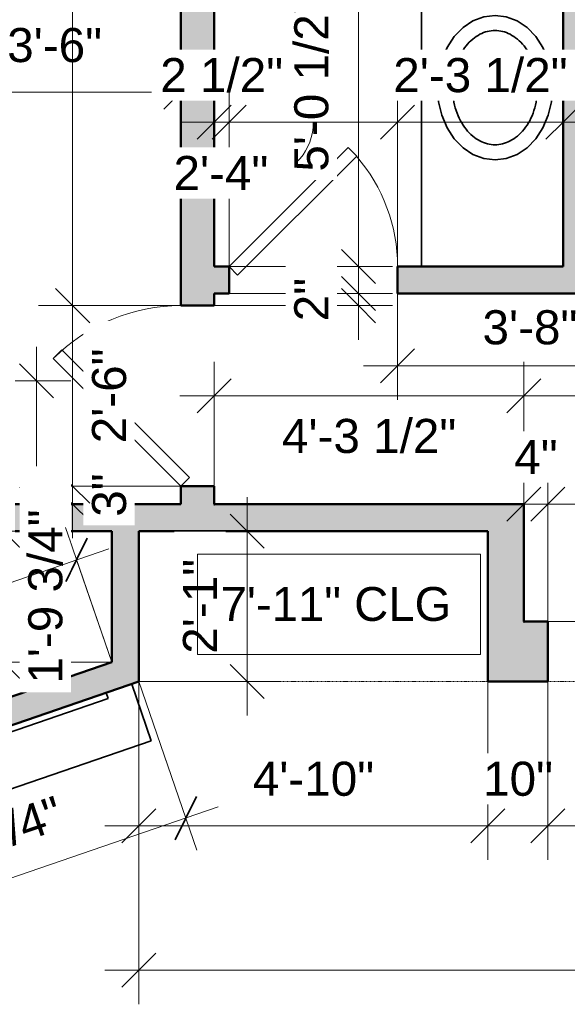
# Model space of a CAD drawing. Header units: inches. Extents: x -321 to 482, y -30 to 637.
# Tile 5 of 11: x -148 to -57, y 304 to 468. Entities that reach past the tile are written whole.
import ezdxf

# ---------------------------------------------------------------- set-up
doc = ezdxf.new("R2010")
doc.units = ezdxf.units.IN
doc.header["$MEASUREMENT"] = 0
doc.linetypes.add('Demolished', pattern=[0.188976, 0.125984, -0.062992])
for name, color, linetype, lineweight in [('A-ANNO-DIMS', 211, 'Continuous', 9), ('A-ANNO-DIMS-48', 211, 'Continuous', 9), ('A-DETL-DEMO', 6, 'Demolished', 18), ('A-DOOR', 31, 'Continuous', 18), ('A-GENM', 13, 'Continuous', 18), ('A-WALL', 113, 'Continuous', 18), ('A-WALL-PATT', 111, 'Continuous', 18), ('G-ANNO-TEXT', 231, 'Continuous', 9), ('Q-CASE', 31, 'Continuous', 18)]:
    doc.layers.add(name, color=color, linetype=linetype, lineweight=lineweight)
doc.styles.add('Arial_1', font='arial.ttf', dxfattribs={"height": 5.669291})
doc.styles.add('Arial_2', font='arial.ttf', dxfattribs={"height": 5.625})
doc.dimstyles.new('Linear_-_3mm_Arial', dxfattribs={"dimscale": 12, "dimtxt": 5.784148, "dimasz": 0.472441, "dimexe": 0.472441, "dimexo": 0, "dimgap": 0.275591, "dimtad": 1, "dimrnd": 0.25, "dimzin": 3, "dimdsep": 46, "dimlunit": 4, "dimtxsty": 'Arial_1', "dimblk1": 'OBLIQUE', "dimblk2": 'OBLIQUE', "dimsah": 1, "dimcen": 0.09, "dimdle": 0.472441, "dimazin": 2, "dimtfac": 1, "dimtdec": 4, "dimtix": 1, "dimtmove": 0, "dimatfit": 3, "dimfxl": 1, "dimtvp": 1, "dimtfill": 1, "dimfrac": 2, "dimtolj": 1, "dimtzin": 0, "dimarcsym": 2})
doc.dimstyles.new('Linear_-_3mm_Arial_1', dxfattribs={"dimscale": 12, "dimtxt": 5.784148, "dimasz": 0.472441, "dimexe": 0.472441, "dimexo": 0, "dimgap": 0.275591, "dimtad": 1, "dimrnd": 0.25, "dimzin": 3, "dimdsep": 46, "dimlunit": 4, "dimtxsty": 'Arial_1', "dimblk1": 'OBLIQUE', "dimblk2": 'OBLIQUE', "dimsah": 1, "dimcen": 0.09, "dimdle": 0.472441, "dimazin": 2, "dimtfac": 1, "dimtdec": 4, "dimtix": 1, "dimtmove": 2, "dimatfit": 3, "dimfxl": 1, "dimtvp": 1, "dimtfill": 1, "dimfrac": 2, "dimtolj": 1, "dimtzin": 0, "dimarcsym": 2})
doc.dimstyles.new('Linear_-_3mm_Arial_2', dxfattribs={"dimscale": 12, "dimtxt": 5.784148, "dimasz": 0.472441, "dimexe": 0.472441, "dimexo": 0, "dimgap": 0.275591, "dimtad": 1, "dimrnd": 0.25, "dimzin": 3, "dimdsep": 46, "dimlunit": 4, "dimtxsty": 'Arial_1', "dimblk1": 'OBLIQUE', "dimblk2": 'OBLIQUE', "dimsah": 1, "dimcen": 0.09, "dimdle": 0.472441, "dimazin": 2, "dimtfac": 1, "dimtdec": 4, "dimtix": 1, "dimtmove": 1, "dimatfit": 3, "dimfxl": 1, "dimtvp": 1, "dimtfill": 1, "dimfrac": 2, "dimtolj": 1, "dimtzin": 0, "dimarcsym": 2})

# ---------------------------------------------------------------- blocks, each defined once
blk = doc.blocks.new('Door_1 - 2_-4_ X 6_-8_-437402-1-1st Floor Plan')
at = {"layer": 'A-DOOR', "lineweight": 35}
for p, q in [((12.59, -0.84), (-7.21, -20.63)), ((14, -2.25), (12.59, -0.84)), ((14, -2.25), (-5.79, -22.04)), ((-5.79, -22.04), (-7.21, -20.63))]:
    blk.add_line(p, q, dxfattribs=at)
at = {"layer": 'A-DOOR'}
blk.add_arc((14.07, -2.25), 28.07, 180, 220.8158, dxfattribs=at)
blk = doc.blocks.new('Door_4 - 2_-6_ X 6_-8_-437915-1-1st Floor Plan')
at = {"layer": 'A-DOOR', "lineweight": 35}
for p, q in [((-7.63, -22.42), (13.59, -1.21)), ((13.59, -1.21), (15, -2.63)), ((15, -2.63), (-6.21, -23.84)), ((-6.21, -23.84), (-7.63, -22.42))]:
    blk.add_line(p, q, dxfattribs=at)
at = {"layer": 'A-DOOR'}
blk.add_arc((15, -2.63), 30, 180, 225, dxfattribs=at)
blk = doc.blocks.new('Casework 10 - Casework 10-437683-1-1st Floor Plan')
at = {"layer": 'Q-CASE', "lineweight": 35}
blk.add_line((-81, 487), (-81, 426.5), dxfattribs=at)
at = {"layer": 'Q-CASE', "lineweight": 35, "flags": 128}
for points in [[(-68.8, 444.25), (-70.67, 444.48), (-72.46, 445.16), (-74.12, 446.27), (-75.57, 447.76), (-76.76, 449.58), (-77.65, 451.66), (-78.19, 453.91), (-78.38, 456.25), (-78.19, 458.59), (-77.65, 460.84), (-76.76, 462.92), (-75.57, 464.74), (-74.12, 466.23), (-72.46, 467.34), (-70.67, 468.02), (-68.8, 468.25)], [(-68.8, 468.25), (-66.93, 468.02), (-65.13, 467.34), (-63.48, 466.23), (-62.03, 464.74), (-60.84, 462.92), (-59.95, 460.84), (-59.41, 458.59), (-59.22, 456.25), (-59.41, 453.91), (-59.95, 451.66), (-60.84, 449.58), (-62.03, 447.76), (-63.48, 446.27), (-65.13, 445.16), (-66.93, 444.48), (-68.8, 444.25)]]:
    blk.add_lwpolyline(points, dxfattribs=at)
at = {"layer": 'Q-CASE', "lineweight": 35}
for points in [[(-68.8, 446.75), (-69.22, 446.75), (-70.06, 446.85), (-71.32, 447.33), (-72.53, 448.13), (-73.64, 449.27), (-74.59, 450.72), (-75.32, 452.41), (-75.77, 454.29), (-75.93, 456.25), (-75.77, 458.21), (-75.32, 460.09), (-74.59, 461.78), (-73.64, 463.23), (-72.53, 464.37), (-71.32, 465.17), (-70.06, 465.65), (-69.22, 465.75), (-68.8, 465.75)], [(-68.8, 465.75), (-68.38, 465.75), (-67.53, 465.65), (-66.28, 465.17), (-65.07, 464.37), (-63.95, 463.23), (-63, 461.78), (-62.28, 460.09), (-61.83, 458.21), (-61.67, 456.25), (-61.83, 454.29), (-62.28, 452.41), (-63, 450.72), (-63.95, 449.27), (-65.07, 448.13), (-66.28, 447.33), (-67.53, 446.85), (-68.38, 446.75), (-68.8, 446.75)]]:
    blk.add_open_spline(points, degree=3, dxfattribs=at)
blk = doc.blocks.new('Generic Models 5 - Generic Models 5-438198-1-1st Floor Plan')
at = {"layer": 'A-GENM', "lineweight": 35}
for p, q in [((-125.93, 347.64), (-129.18, 357.09)), ((-133.11, 354.69), (-133.44, 355.63)), ((-185.13, 336.81), (-133.11, 354.69)), ((-186.45, 326.83), (-125.93, 347.64)), ((-185.45, 337.75), (-185.13, 336.81)), ((-189.71, 336.29), (-186.45, 326.83))]:
    blk.add_line(p, q, dxfattribs=at)
blk = doc.blocks.new('DIMBLOCK39-1-1st Floor Plan')
at = {"layer": 'A-ANNO-DIMS-48'}
for p, q in [((-128, 357.5), (-128, 327.83)), ((-128, 333.5), (-128, 357.5)), ((-70, 357.5), (-70, 327.83)), ((-70, 333.5), (-70, 357.5)), ((-133.67, 333.5), (-70, 333.5))]:
    blk.add_line(p, q, dxfattribs=at)
at = {"layer": 'A-ANNO-DIMS-48', "lineweight": 35}
for p, q in [((-128, 333.5), (-125.17, 336.33)), ((-70, 333.5), (-67.17, 336.33)), ((-128, 333.5), (-130.83, 330.67)), ((-70, 333.5), (-72.83, 330.67))]:
    blk.add_line(p, q, dxfattribs=at)
at = {"layer": 'A-ANNO-DIMS-48', "color": 0, "insert": (-109.06, 344.17), "char_height": 5.669, "width": 24.1332, "attachment_point": 1, "line_spacing_factor": 0.941778, "style": 'Arial_1', "bg_fill": 3, "box_fill_scale": 1.25, "bg_fill_color": 256, "bg_fill_true_color": 13158600, "bg_fill_transparency": 0}
blk.add_mtext('4\'-10"', dxfattribs=at)
blk = doc.blocks.new('_Oblique')
at = {"color": 0, "linetype": 'ByBlock', "lineweight": -2}
blk.add_line((-0.5, -0.5), (0.5, 0.5), dxfattribs=at)
blk = doc.blocks.new('DIMBLOCK40-1-1st Floor Plan')
at = {"layer": 'A-ANNO-DIMS-48'}
for p, q in [((-70, 357.5), (-70, 327.83)), ((-70, 333.5), (-70, 357.5)), ((-60, 357.5), (-60, 327.83)), ((-60, 333.5), (-60, 357.5)), ((-70, 333.5), (-60, 333.5))]:
    blk.add_line(p, q, dxfattribs=at)
at = {"layer": 'A-ANNO-DIMS-48', "lineweight": 35}
for p, q in [((-70, 333.5), (-67.17, 336.33)), ((-60, 333.5), (-57.17, 336.33)), ((-70, 333.5), (-72.83, 330.67)), ((-60, 333.5), (-62.83, 330.67))]:
    blk.add_line(p, q, dxfattribs=at)
at = {"layer": 'A-ANNO-DIMS-48', "color": 0, "insert": (-70.78, 344.17), "char_height": 5.669, "width": 13.882, "attachment_point": 1, "line_spacing_factor": 0.941778, "style": 'Arial_1', "bg_fill": 3, "box_fill_scale": 1.25, "bg_fill_color": 256, "bg_fill_true_color": 13158600, "bg_fill_transparency": 0}
blk.add_mtext('10"', dxfattribs=at)
blk = doc.blocks.new('DIMBLOCK41-1-1st Floor Plan')
at = {"layer": 'A-ANNO-DIMS-48'}
for p, q in [((-60, 357.5), (-60, 327.83)), ((-60, 333.5), (-60, 357.5)), ((-8, 357.5), (-8, 327.83)), ((-8, 333.5), (-8, 357.5)), ((-60, 333.5), (-8, 333.5))]:
    blk.add_line(p, q, dxfattribs=at)
at = {"layer": 'A-ANNO-DIMS-48', "lineweight": 35}
for p, q in [((-60, 333.5), (-57.17, 336.33)), ((-8, 333.5), (-5.17, 336.33)), ((-60, 333.5), (-62.83, 330.67)), ((-8, 333.5), (-10.83, 330.67))]:
    blk.add_line(p, q, dxfattribs=at)
at = {"layer": 'A-ANNO-DIMS-48', "color": 0, "insert": (-41.88, 344.17), "char_height": 5.669, "width": 18.9008, "attachment_point": 1, "line_spacing_factor": 0.941778, "style": 'Arial_1', "bg_fill": 3, "box_fill_scale": 1.25, "bg_fill_color": 256, "bg_fill_true_color": 13158600, "bg_fill_transparency": 0}
blk.add_mtext('4\'-4"', dxfattribs=at)
blk = doc.blocks.new('DIMBLOCK45-1-1st Floor Plan')
at = {"layer": 'A-ANNO-DIMS-48'}
for p, q in [((-128, 357.5), (-128, 303.83)), ((-128, 309.5), (-128, 357.5)), ((222.5, 357.25), (222.5, 303.83)), ((222.5, 309.5), (222.5, 357.25)), ((-133.67, 309.5), (228.17, 309.5))]:
    blk.add_line(p, q, dxfattribs=at)
at = {"layer": 'A-ANNO-DIMS-48', "lineweight": 35}
for p, q in [((-128, 309.5), (-125.17, 312.33)), ((222.5, 309.5), (225.33, 312.33)), ((-128, 309.5), (-130.83, 306.67)), ((222.5, 309.5), (219.67, 306.67))]:
    blk.add_line(p, q, dxfattribs=at)
at = {"layer": 'A-ANNO-DIMS-48', "color": 0, "insert": (30.61, 320.17), "char_height": 5.669, "width": 39.9373, "attachment_point": 1, "line_spacing_factor": 0.941778, "style": 'Arial_1', "bg_fill": 3, "box_fill_scale": 1.25, "bg_fill_color": 256, "bg_fill_true_color": 13158600, "bg_fill_transparency": 0}
blk.add_mtext('29\'-2 1/2"', dxfattribs=at)
blk = doc.blocks.new('DIMBLOCK54-1-1st Floor Plan')
at = {"layer": 'A-ANNO-DIMS-48'}
for p, q in [((-163, 403.41), (-163, 461.17)), ((-121, 444.49), (-121, 461.17)), ((-168.67, 455.5), (-115.33, 455.5)), ((-163, 455.5), (-163, 403.41)), ((-121, 455.5), (-121, 444.49))]:
    blk.add_line(p, q, dxfattribs=at)
at = {"layer": 'A-ANNO-DIMS-48', "lineweight": 35}
for p, q in [((-163, 455.5), (-160.17, 458.33)), ((-121, 455.5), (-118.17, 458.33)), ((-163, 455.5), (-165.83, 452.67)), ((-121, 455.5), (-123.83, 452.67))]:
    blk.add_line(p, q, dxfattribs=at)
at = {"layer": 'A-ANNO-DIMS-48', "color": 0, "insert": (-149.88, 466.17), "char_height": 5.669, "width": 18.9008, "attachment_point": 1, "line_spacing_factor": 0.941778, "style": 'Arial_1', "bg_fill": 3, "box_fill_scale": 1.25, "bg_fill_color": 256, "bg_fill_true_color": 13158600, "bg_fill_transparency": 0}
blk.add_mtext('3\'-6"', dxfattribs=at)
blk = doc.blocks.new('DIMBLOCK56-1-1st Floor Plan')
at = {"layer": 'A-ANNO-DIMS-48'}
for p, q in [((-145, 413.17), (-145, 381.33)), ((-163, 407.5), (-139.33, 407.5)), ((-145, 407.5), (-163, 407.5)), ((-163.24, 387), (-139.33, 387)), ((-145, 387), (-163.24, 387))]:
    blk.add_line(p, q, dxfattribs=at)
at = {"layer": 'A-ANNO-DIMS-48', "lineweight": 35}
for p, q in [((-145, 407.5), (-147.83, 410.33)), ((-145, 407.5), (-142.17, 404.67)), ((-145, 387), (-147.83, 389.83)), ((-145, 387), (-142.17, 384.17))]:
    blk.add_line(p, q, dxfattribs=at)
at = {"layer": 'A-ANNO-DIMS-48', "color": 0, "insert": (-155.67, 382.79), "char_height": 5.669, "width": 34.7049, "attachment_point": 1, "rotation": 90, "line_spacing_factor": 0.941778, "style": 'Arial_1', "bg_fill": 3, "box_fill_scale": 1.25, "bg_fill_color": 256, "bg_fill_true_color": 13158600, "bg_fill_transparency": 0}
blk.add_mtext('1\'-8 1/2"', dxfattribs=at)
blk = doc.blocks.new('DIMBLOCK57-1-1st Floor Plan')
at = {"layer": 'A-ANNO-DIMS-48', "lineweight": 35}
for p, q in [((-139, 390), (-141.83, 392.83)), ((-139, 387), (-141.83, 389.83)), ((-139, 390), (-136.17, 387.17)), ((-139, 387), (-136.17, 384.17))]:
    blk.add_line(p, q, dxfattribs=at)
at = {"layer": 'A-ANNO-DIMS-48'}
for p, q in [((-120.76, 390), (-144.67, 390)), ((-139, 381.33), (-139, 390)), ((-139, 390), (-120.76, 390)), ((-122.08, 387), (-144.67, 387)), ((-139, 387), (-122.08, 387))]:
    blk.add_line(p, q, dxfattribs=at)
at = {"layer": 'A-ANNO-DIMS-48', "color": 0, "insert": (-135.79, 384.9), "char_height": 5.669, "width": 8.6495, "attachment_point": 1, "rotation": 90, "line_spacing_factor": 0.941778, "style": 'Arial_1', "bg_fill": 3, "box_fill_scale": 1.25, "bg_fill_color": 256, "bg_fill_true_color": 13158600, "bg_fill_transparency": 0}
blk.add_mtext('3"', dxfattribs=at)
blk = doc.blocks.new('DIMBLOCK58-1-1st Floor Plan')
at = {"layer": 'A-ANNO-DIMS-48', "lineweight": 35}
for p, q in [((-139, 420), (-141.83, 422.83)), ((-139, 420), (-136.17, 417.17)), ((-139, 390), (-141.83, 392.83)), ((-139, 390), (-136.17, 387.17))]:
    blk.add_line(p, q, dxfattribs=at)
at = {"layer": 'A-ANNO-DIMS-48'}
for p, q in [((-120.76, 420), (-144.67, 420)), ((-139, 390), (-139, 420)), ((-139, 420), (-120.76, 420)), ((-120.76, 390), (-144.67, 390)), ((-139, 390), (-120.76, 390))]:
    blk.add_line(p, q, dxfattribs=at)
at = {"layer": 'A-ANNO-DIMS-48', "color": 0, "insert": (-135.79, 397.12), "char_height": 5.669, "width": 18.9008, "attachment_point": 1, "rotation": 90, "line_spacing_factor": 0.941778, "style": 'Arial_1', "bg_fill": 3, "box_fill_scale": 1.25, "bg_fill_color": 256, "bg_fill_true_color": 13158600, "bg_fill_transparency": 0}
blk.add_mtext('2\'-6"', dxfattribs=at)
blk = doc.blocks.new('DIMBLOCK59-1-1st Floor Plan')
at = {"layer": 'A-ANNO-DIMS-48'}
for p, q in [((-139, 420), (-139, 585.17)), ((-120.76, 579.5), (-144.67, 579.5)), ((-139, 579.5), (-120.76, 579.5)), ((-120.76, 420), (-144.67, 420)), ((-139, 420), (-120.76, 420))]:
    blk.add_line(p, q, dxfattribs=at)
at = {"layer": 'A-ANNO-DIMS-48', "lineweight": 35}
for p, q in [((-139, 579.5), (-141.83, 582.33)), ((-139, 579.5), (-136.17, 576.67)), ((-139, 420), (-141.83, 422.83)), ((-139, 420), (-136.17, 417.17))]:
    blk.add_line(p, q, dxfattribs=at)
at = {"layer": 'A-ANNO-DIMS-48', "color": 0, "insert": (-134.51, 481.18), "char_height": 5.669, "width": 39.9373, "attachment_point": 1, "rotation": 90, "line_spacing_factor": 0.941778, "style": 'Arial_1', "bg_fill": 3, "box_fill_scale": 1.25, "bg_fill_color": 256, "bg_fill_true_color": 13158600, "bg_fill_transparency": 0}
blk.add_mtext('13\'-3 1/2"', dxfattribs=at)
blk = doc.blocks.new('DIMBLOCK63-1-1st Floor Plan')
at = {"layer": 'A-ANNO-DIMS-48'}
for p, q in [((-91.5, 492.67), (-91.5, 420.83)), ((-115.33, 487), (-85.83, 487)), ((-91.5, 487), (-115.33, 487)), ((-114.33, 426.5), (-85.83, 426.5)), ((-91.5, 426.5), (-114.33, 426.5))]:
    blk.add_line(p, q, dxfattribs=at)
at = {"layer": 'A-ANNO-DIMS-48', "lineweight": 35}
for p, q in [((-91.5, 487), (-94.33, 489.83)), ((-91.5, 487), (-88.67, 484.17)), ((-91.5, 426.5), (-94.33, 429.33)), ((-91.5, 426.5), (-88.67, 423.67))]:
    blk.add_line(p, q, dxfattribs=at)
at = {"layer": 'A-ANNO-DIMS-48', "color": 0, "insert": (-102.17, 442.29), "char_height": 5.669, "width": 34.7049, "attachment_point": 1, "rotation": 90, "line_spacing_factor": 0.941778, "style": 'Arial_1', "bg_fill": 3, "box_fill_scale": 1.25, "bg_fill_color": 256, "bg_fill_true_color": 13158600, "bg_fill_transparency": 0}
blk.add_mtext('5\'-0 1/2"', dxfattribs=at)
blk = doc.blocks.new('DIMBLOCK65-1-1st Floor Plan')
at = {"layer": 'A-ANNO-DIMS-48'}
for p, q in [((-115.5, 426.67), (-115.5, 456.17)), ((-113, 425.66), (-113, 456.17)), ((-121.17, 450.5), (-113, 450.5)), ((-115.5, 450.5), (-115.5, 426.67)), ((-113, 450.5), (-113, 425.66))]:
    blk.add_line(p, q, dxfattribs=at)
at = {"layer": 'A-ANNO-DIMS-48', "lineweight": 35}
for p, q in [((-115.5, 450.5), (-112.67, 453.33)), ((-113, 450.5), (-110.17, 453.33)), ((-115.5, 450.5), (-118.33, 447.67)), ((-113, 450.5), (-115.83, 447.67))]:
    blk.add_line(p, q, dxfattribs=at)
at = {"layer": 'A-ANNO-DIMS-48', "color": 0, "insert": (-124.44, 461.17), "char_height": 5.669, "width": 24.4536, "attachment_point": 1, "line_spacing_factor": 0.941778, "style": 'Arial_1', "bg_fill": 3, "box_fill_scale": 1.25, "bg_fill_color": 256, "bg_fill_true_color": 13158600, "bg_fill_transparency": 0}
blk.add_mtext('2 1/2"', dxfattribs=at)
blk = doc.blocks.new('DIMBLOCK66-1-1st Floor Plan')
at = {"layer": 'A-ANNO-DIMS-48'}
for p, q in [((-113, 425.66), (-113, 456.17)), ((-85, 425.66), (-85, 456.17)), ((-113, 450.5), (-85, 450.5)), ((-113, 450.5), (-113, 425.66)), ((-85, 450.5), (-85, 425.66))]:
    blk.add_line(p, q, dxfattribs=at)
at = {"layer": 'A-ANNO-DIMS-48', "lineweight": 35}
for p, q in [((-113, 450.5), (-110.17, 453.33)), ((-85, 450.5), (-82.17, 453.33)), ((-113, 450.5), (-115.83, 447.67)), ((-85, 450.5), (-87.83, 447.67))]:
    blk.add_line(p, q, dxfattribs=at)
at = {"layer": 'A-ANNO-DIMS-48'}
blk.add_ellipse((-106.49, 450.5), major_axis=(0, 8.52), ratio=0.879259, start_param=3.141593, end_param=4.712389, dxfattribs=at)
at = {"layer": 'A-ANNO-DIMS-48', "color": 0, "insert": (-122.24, 444.89), "char_height": 5.669, "width": 18.9008, "attachment_point": 1, "line_spacing_factor": 0.941778, "style": 'Arial_1', "bg_fill": 3, "box_fill_scale": 1.25, "bg_fill_color": 256, "bg_fill_true_color": 13158600, "bg_fill_transparency": 0}
blk.add_mtext('2\'-4"', dxfattribs=at)
blk = doc.blocks.new('DIMBLOCK67-1-1st Floor Plan')
at = {"layer": 'A-ANNO-DIMS-48'}
for p, q in [((-85, 425.66), (-85, 456.17)), ((-57.5, 426.67), (-57.5, 456.17)), ((-85, 450.5), (-51.83, 450.5)), ((-85, 450.5), (-85, 425.66)), ((-57.5, 450.5), (-57.5, 426.67))]:
    blk.add_line(p, q, dxfattribs=at)
at = {"layer": 'A-ANNO-DIMS-48', "lineweight": 35}
for p, q in [((-85, 450.5), (-82.17, 453.33)), ((-57.5, 450.5), (-54.67, 453.33)), ((-85, 450.5), (-87.83, 447.67)), ((-57.5, 450.5), (-60.33, 447.67))]:
    blk.add_line(p, q, dxfattribs=at)
at = {"layer": 'A-ANNO-DIMS-48', "color": 0, "insert": (-85.71, 461.17), "char_height": 5.669, "width": 34.7049, "attachment_point": 1, "line_spacing_factor": 0.941778, "style": 'Arial_1', "bg_fill": 3, "box_fill_scale": 1.25, "bg_fill_color": 256, "bg_fill_true_color": 13158600, "bg_fill_transparency": 0}
blk.add_mtext('2\'-3 1/2"', dxfattribs=at)
blk = doc.blocks.new('DIMBLOCK73-1-1st Floor Plan')
at = {"layer": 'A-ANNO-DIMS-48'}
for p, q in [((-128, 357.5), (-118.36, 329.44)), ((-120.2, 334.8), (-128, 357.5)), ((-189.56, 310.96), (-114.84, 336.65)), ((-192, 335.5), (-182.36, 307.44)), ((-184.2, 312.8), (-192, 335.5))]:
    blk.add_line(p, q, dxfattribs=at)
at = {"layer": 'A-ANNO-DIMS-48', "lineweight": 35}
for p, q in [((-120.2, 334.8), (-118.44, 338.41)), ((-120.2, 334.8), (-121.96, 331.2)), ((-184.2, 312.8), (-182.44, 316.41)), ((-184.2, 312.8), (-185.96, 309.2))]:
    blk.add_line(p, q, dxfattribs=at)
at = {"layer": 'A-ANNO-DIMS-48', "color": 0, "insert": (-169.34, 329.19), "char_height": 5.669, "width": 34.7049, "attachment_point": 1, "rotation": 18.9704, "line_spacing_factor": 0.941778, "style": 'Arial_1', "bg_fill": 3, "box_fill_scale": 1.25, "bg_fill_color": 256, "bg_fill_true_color": 13158600, "bg_fill_transparency": 0}
blk.add_mtext('5\'-7 3/4"', dxfattribs=at)
blk = doc.blocks.new('DIMBLOCK74-1-1st Floor Plan')
at = {"layer": 'A-ANNO-DIMS-48'}
for p, q in [((-110, 351.83), (-110, 388.17)), ((-127.75, 382.5), (-104.33, 382.5)), ((-110, 382.5), (-127.75, 382.5)), ((-128, 357.5), (-104.33, 357.5)), ((-110, 357.5), (-128, 357.5))]:
    blk.add_line(p, q, dxfattribs=at)
at = {"layer": 'A-ANNO-DIMS-48', "lineweight": 35}
for p, q in [((-110, 382.5), (-112.83, 385.33)), ((-110, 382.5), (-107.17, 379.67)), ((-110, 357.5), (-112.83, 360.33)), ((-110, 357.5), (-107.17, 354.67))]:
    blk.add_line(p, q, dxfattribs=at)
at = {"layer": 'A-ANNO-DIMS-48', "color": 0, "insert": (-120.67, 362.12), "char_height": 5.669, "width": 18.9008, "attachment_point": 1, "rotation": 90, "line_spacing_factor": 0.941778, "style": 'Arial_1', "bg_fill": 3, "box_fill_scale": 1.25, "bg_fill_color": 256, "bg_fill_true_color": 13158600, "bg_fill_transparency": 0}
blk.add_mtext('2\'-1"', dxfattribs=at)
blk = doc.blocks.new('DIMBLOCK75-1-1st Floor Plan')
at = {"layer": 'A-ANNO-DIMS-48'}
for p, q in [((-91.5, 414.33), (-91.5, 427.67)), ((-115.32, 422), (-85.83, 422)), ((-91.5, 422), (-115.32, 422)), ((-115.5, 420), (-85.83, 420)), ((-91.5, 420), (-115.5, 420))]:
    blk.add_line(p, q, dxfattribs=at)
at = {"layer": 'A-ANNO-DIMS-48', "lineweight": 35}
for p, q in [((-91.5, 422), (-94.33, 424.83)), ((-91.5, 420), (-94.33, 422.83)), ((-91.5, 422), (-88.67, 419.17)), ((-91.5, 420), (-88.67, 417.17))]:
    blk.add_line(p, q, dxfattribs=at)
at = {"layer": 'A-ANNO-DIMS-48', "color": 0, "insert": (-102.17, 417.4), "char_height": 5.669, "width": 8.6495, "attachment_point": 1, "rotation": 90, "line_spacing_factor": 0.941778, "style": 'Arial_1', "bg_fill": 3, "box_fill_scale": 1.25, "bg_fill_color": 256, "bg_fill_true_color": 13158600, "bg_fill_transparency": 0}
blk.add_mtext('2"', dxfattribs=at)
blk = doc.blocks.new('DIMBLOCK76-1-1st Floor Plan')
at = {"layer": 'A-ANNO-DIMS-48'}
for p, q in [((-85, 422), (-85, 404.33)), ((-85, 410), (-85, 422)), ((-41, 422), (-41, 404.33)), ((-41, 410), (-41, 422)), ((-90.67, 410), (-35.33, 410))]:
    blk.add_line(p, q, dxfattribs=at)
at = {"layer": 'A-ANNO-DIMS-48', "lineweight": 35}
for p, q in [((-85, 410), (-82.17, 412.83)), ((-41, 410), (-38.17, 412.83)), ((-85, 410), (-87.83, 407.17)), ((-41, 410), (-43.83, 407.17))]:
    blk.add_line(p, q, dxfattribs=at)
at = {"layer": 'A-ANNO-DIMS-48', "color": 0, "insert": (-70.88, 419.24), "char_height": 5.669, "width": 18.9008, "attachment_point": 1, "line_spacing_factor": 0.941778, "style": 'Arial_1', "bg_fill": 3, "box_fill_scale": 1.25, "bg_fill_color": 256, "bg_fill_true_color": 13158600, "bg_fill_transparency": 0}
blk.add_mtext('3\'-8"', dxfattribs=at)
blk = doc.blocks.new('DIMBLOCK78-1-1st Floor Plan')
at = {"layer": 'A-ANNO-DIMS-48'}
for p, q in [((-115.5, 386.76), (-115.5, 410.67)), ((-64, 387), (-64, 410.67)), ((-121.17, 405), (-58.33, 405)), ((-115.5, 405), (-115.5, 386.76)), ((-64, 405), (-64, 387))]:
    blk.add_line(p, q, dxfattribs=at)
at = {"layer": 'A-ANNO-DIMS-48', "lineweight": 35}
for p, q in [((-115.5, 405), (-112.67, 407.83)), ((-64, 405), (-61.17, 407.83)), ((-115.5, 405), (-118.33, 402.17)), ((-64, 405), (-66.83, 402.17))]:
    blk.add_line(p, q, dxfattribs=at)
at = {"layer": 'A-ANNO-DIMS-48', "color": 0, "insert": (-104.21, 401.17), "char_height": 5.669, "width": 34.7049, "attachment_point": 1, "line_spacing_factor": 0.941778, "style": 'Arial_1', "bg_fill": 3, "box_fill_scale": 1.25, "bg_fill_color": 256, "bg_fill_true_color": 13158600, "bg_fill_transparency": 0}
blk.add_mtext('4\'-3 1/2"', dxfattribs=at)
blk = doc.blocks.new('DIMBLOCK79-1-1st Floor Plan')
at = {"layer": 'A-ANNO-DIMS-48'}
for p, q in [((-40, 392.67), (-40, 361.83)), ((-64, 387), (-34.33, 387)), ((-40, 387), (-64, 387)), ((-62.83, 367.5), (-34.33, 367.5)), ((-40, 367.5), (-62.83, 367.5))]:
    blk.add_line(p, q, dxfattribs=at)
at = {"layer": 'A-ANNO-DIMS-48', "lineweight": 35}
for p, q in [((-40, 387), (-42.83, 389.83)), ((-40, 387), (-37.17, 384.17)), ((-40, 367.5), (-42.83, 370.33)), ((-40, 367.5), (-37.17, 364.67))]:
    blk.add_line(p, q, dxfattribs=at)
at = {"layer": 'A-ANNO-DIMS-48'}
blk.add_ellipse((-40, 368.04), major_axis=(-9.55, 0), ratio=0.964755, start_param=4.712389, end_param=6.283185, dxfattribs=at)
at = {"layer": 'A-ANNO-DIMS-48', "color": 0, "insert": (-52.46, 339.12), "char_height": 5.669, "width": 34.7049, "attachment_point": 1, "rotation": 90, "line_spacing_factor": 0.941778, "style": 'Arial_1', "bg_fill": 3, "box_fill_scale": 1.25, "bg_fill_color": 256, "bg_fill_true_color": 13158600, "bg_fill_transparency": 0}
blk.add_mtext('1\'-7 1/2"', dxfattribs=at)
blk = doc.blocks.new('DIMBLOCK80-1-1st Floor Plan')
at = {"layer": 'A-ANNO-DIMS-48'}
for p, q in [((-40, 427.67), (-40, 381.33)), ((-63.83, 422), (-34.33, 422)), ((-40, 422), (-63.83, 422)), ((-66.71, 387), (-34.33, 387)), ((-40, 387), (-66.71, 387))]:
    blk.add_line(p, q, dxfattribs=at)
at = {"layer": 'A-ANNO-DIMS-48', "lineweight": 35}
for p, q in [((-40, 422), (-42.83, 424.83)), ((-40, 422), (-37.17, 419.17)), ((-40, 387), (-42.83, 389.83)), ((-40, 387), (-37.17, 384.17))]:
    blk.add_line(p, q, dxfattribs=at)
at = {"layer": 'A-ANNO-DIMS-48', "color": 0, "insert": (-50.67, 396.5), "char_height": 5.669, "width": 24.1332, "attachment_point": 1, "rotation": 90, "line_spacing_factor": 0.941778, "style": 'Arial_1', "bg_fill": 3, "box_fill_scale": 1.25, "bg_fill_color": 256, "bg_fill_true_color": 13158600, "bg_fill_transparency": 0}
blk.add_mtext('2\'-11"', dxfattribs=at)
blk = doc.blocks.new('DIMBLOCK81-1-1st Floor Plan')
at = {"layer": 'A-ANNO-DIMS-48'}
for p, q in [((-64, 367.26), (-64, 410.67)), ((-4, 368.69), (-4, 410.67)), ((-69.67, 405), (1.67, 405)), ((-64, 405), (-64, 367.26)), ((-4, 405), (-4, 368.69))]:
    blk.add_line(p, q, dxfattribs=at)
at = {"layer": 'A-ANNO-DIMS-48', "lineweight": 35}
for p, q in [((-64, 405), (-61.17, 407.83)), ((-4, 405), (-1.17, 407.83)), ((-64, 405), (-66.83, 402.17)), ((-4, 405), (-6.83, 402.17))]:
    blk.add_line(p, q, dxfattribs=at)
at = {"layer": 'A-ANNO-DIMS-48', "color": 0, "insert": (-41.88, 415.67), "char_height": 5.669, "width": 18.9008, "attachment_point": 1, "line_spacing_factor": 0.941778, "style": 'Arial_1', "bg_fill": 3, "box_fill_scale": 1.25, "bg_fill_color": 256, "bg_fill_true_color": 13158600, "bg_fill_transparency": 0}
blk.add_mtext('5\'-0"', dxfattribs=at)
blk = doc.blocks.new('DIMBLOCK82-1-1st Floor Plan')
at = {"layer": 'A-ANNO-DIMS-48'}
for p, q in [((-64, 367.77), (-64, 392.67)), ((-60, 367.5), (-60, 392.67)), ((-69.67, 387), (-54.33, 387)), ((-64, 387), (-64, 367.77)), ((-60, 387), (-60, 367.5))]:
    blk.add_line(p, q, dxfattribs=at)
at = {"layer": 'A-ANNO-DIMS-48', "lineweight": 35}
for p, q in [((-64, 387), (-61.17, 389.83)), ((-60, 387), (-57.17, 389.83)), ((-64, 387), (-66.83, 384.17)), ((-60, 387), (-62.83, 384.17))]:
    blk.add_line(p, q, dxfattribs=at)
at = {"layer": 'A-ANNO-DIMS-48', "color": 0, "insert": (-65.6, 397.67), "char_height": 5.669, "width": 8.6495, "attachment_point": 1, "line_spacing_factor": 0.941778, "style": 'Arial_1', "bg_fill": 3, "box_fill_scale": 1.25, "bg_fill_color": 256, "bg_fill_true_color": 13158600, "bg_fill_transparency": 0}
blk.add_mtext('4"', dxfattribs=at)
blk = doc.blocks.new('DIMBLOCK132-1-1st Floor Plan')
at = {"layer": 'A-ANNO-DIMS-48'}
for p, q in [((-150.5, 355.04), (-150.5, 388.17)), ((-133.58, 382.5), (-156.17, 382.5)), ((-150.5, 382.5), (-133.58, 382.5)), ((-132.5, 360.71), (-156.17, 360.71)), ((-150.5, 360.71), (-132.5, 360.71))]:
    blk.add_line(p, q, dxfattribs=at)
at = {"layer": 'A-ANNO-DIMS-48', "lineweight": 35}
for p, q in [((-150.5, 382.5), (-153.33, 385.33)), ((-150.5, 382.5), (-147.67, 379.67)), ((-150.5, 360.71), (-153.33, 363.55)), ((-150.5, 360.71), (-147.67, 357.88))]:
    blk.add_line(p, q, dxfattribs=at)
at = {"layer": 'A-ANNO-DIMS-48', "color": 0, "insert": (-146.38, 357.15), "char_height": 5.669, "width": 34.7049, "attachment_point": 1, "rotation": 90, "line_spacing_factor": 0.941778, "style": 'Arial_1', "bg_fill": 3, "box_fill_scale": 1.25, "bg_fill_color": 256, "bg_fill_true_color": 13158600, "bg_fill_transparency": 0}
blk.add_mtext('1\'-9 3/4"', dxfattribs=at)
blk = doc.blocks.new('DIMBLOCK133-1-1st Floor Plan')
at = {"layer": 'A-ANNO-DIMS-48'}
for p, q in [((-132.5, 360.71), (-140.19, 383.1)), ((-203.21, 355.44), (-132.99, 379.58)), ((-138.35, 377.73), (-132.5, 360.71)), ((-192, 340.26), (-199.69, 362.64)), ((-197.85, 357.28), (-192, 340.26))]:
    blk.add_line(p, q, dxfattribs=at)
at = {"layer": 'A-ANNO-DIMS-48', "lineweight": 35}
for p, q in [((-138.35, 377.73), (-136.59, 381.34)), ((-138.35, 377.73), (-140.11, 374.13)), ((-197.85, 357.28), (-196.09, 360.88)), ((-197.85, 357.28), (-199.61, 353.68))]:
    blk.add_line(p, q, dxfattribs=at)
at = {"layer": 'A-ANNO-DIMS-48', "color": 0, "insert": (-176.85, 361.57), "char_height": 5.669, "width": 18.9008, "attachment_point": 1, "rotation": 18.9704, "line_spacing_factor": 0.941778, "style": 'Arial_1', "bg_fill": 3, "box_fill_scale": 1.25, "bg_fill_color": 256, "bg_fill_true_color": 13158600, "bg_fill_transparency": 0}
blk.add_mtext('5\'-3"', dxfattribs=at)

msp = doc.modelspace()

# ---------------------------------------------------------------- hatches: boundary and pattern name
at = {"layer": 'A-WALL-PATT'}
h = msp.add_hatch(color=256, dxfattribs=at)
h.paths.add_polyline_path([(-115.5, 387), (-115.5, 390), (-121, 390), (-121, 387)])
h.paths.add_polyline_path([(-115.5, 420), (-115.5, 579.5), (-121, 579.5), (-121, 420)])
for points in [[(-51, 426.5), (-51, 553.5), (-57.5, 553.5), (-57.5, 426.5)], [(-64, 382.5), (-64, 387), (-192, 387), (-192, 382.5), (-70, 382.5)], [(-132.5, 360.712), (-128, 362.258), (-128, 382.5), (-132.5, 382.5)], [(-64, 357.5), (-64, 382.5), (-70, 382.5), (-70, 357.5)], [(-192, 335.5), (-128, 357.5), (-128, 362.258), (-192, 340.258)]]:
    msp.add_hatch(color=256, dxfattribs=at).paths.add_polyline_path(points)
h = msp.add_hatch(color=256, dxfattribs=at)
h.paths.add_polyline_path([(-4, 422), (-4, 426.5), (-11, 426.5), (-11, 422)])
h.paths.add_polyline_path([(-41, 422), (-41, 426.5), (-85, 426.5), (-85, 422)])
h.paths.add_polyline_path([(-113, 422), (-113, 426.5), (-115.5, 426.5), (-115.5, 422)])
h = msp.add_hatch(color=256, dxfattribs=at)
h.paths.add_polyline_path([(-4, 357.5), (-4, 367.5), (-8, 367.5), (-8, 357.5)])
h.paths.add_polyline_path([(-60, 357.5), (-60, 367.5), (-64, 367.5), (-64, 357.5)])

# ---------------------------------------------------------------- linework, layer by layer
at = {"layer": 'A-DETL-DEMO'}
for p, q in [((-7.75, 367.5), (-59.75, 367.5)), ((-70, 357.5), (-128, 357.5)), ((-8, 357.5), (-60, 357.5))]:
    msp.add_line(p, q, dxfattribs=at)
at = {"layer": 'A-WALL', "lineweight": 50}
for p, q in [((-121, 579.5), (-121, 420)), ((-115.5, 426.5), (-115.5, 487)), ((-57.5, 487), (-57.5, 426.5)), ((-113, 426.5), (-115.5, 426.5)), ((-113, 422), (-113, 426.5)), ((-57.5, 426.5), (-85, 426.5)), ((-85, 426.5), (-85, 422)), ((-115.5, 422), (-113, 422)), ((-115.5, 420), (-115.5, 422)), ((-85, 422), (-41, 422)), ((-121, 420), (-115.5, 420)), ((-121, 390), (-121, 387)), ((-115.5, 390), (-121, 390)), ((-115.5, 387), (-115.5, 390)), ((-121, 387), (-163, 387)), ((-64, 387), (-115.5, 387)), ((-64, 367.5), (-64, 387)), ((-192, 382.5), (-132.5, 382.5)), ((-132.5, 382.5), (-132.5, 360.712)), ((-128, 357.5), (-128, 382.5)), ((-128, 382.5), (-70, 382.5)), ((-70, 382.5), (-70, 357.5)), ((-60, 367.5), (-64, 367.5)), ((-60, 357.5), (-60, 367.5)), ((-132.5, 360.712), (-192, 340.258)), ((-192, 335.5), (-128, 357.5)), ((-70, 357.5), (-60, 357.5))]:
    msp.add_line(p, q, dxfattribs=at)

# ---------------------------------------------------------------- block references
at = {"layer": 'A-DOOR', "lineweight": 35}
for name, p, rotation in [('Door_1 - 2_-4_ X 6_-8_-437402-1-1st Floor Plan', (-99, 424.25), 180), ('Door_4 - 2_-6_ X 6_-8_-437915-1-1st Floor Plan', (-118.375, 405), 269.9999999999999)]:
    msp.add_blockref(name, p, dxfattribs=dict(at, rotation=rotation))
at = {"layer": 'A-GENM', "lineweight": 35}
msp.add_blockref('Generic Models 5 - Generic Models 5-438198-1-1st Floor Plan', (0, 0), dxfattribs=at)
at = {"layer": 'Q-CASE', "lineweight": 35}
msp.add_blockref('Casework 10 - Casework 10-437683-1-1st Floor Plan', (0, 0), dxfattribs=at)

# ---------------------------------------------------------------- next in the draw order: dimensions: what is measured, and where the dimension line sits
at = {"layer": 'A-ANNO-DIMS'}
for base, p1, p2, override, picture, middle in [((-121, 455.5), (-163, 403.408), (-121, 444.488), {"dimpost": '<>', "dimfxl": 58.750199}, 'DIMBLOCK54-1-1st Floor Plan', (-142, 461.704)), ((-70, 333.5), (-128, 357.5), (-70, 357.5), {"dimpost": '<>', "dimfxl": 58}, 'DIMBLOCK39-1-1st Floor Plan', (-99, 339.702))]:
    dim = msp.add_linear_dim(base=base, p1=p1, p2=p2, dimstyle='Linear_-_3mm_Arial', override=override, dxfattribs=at)
    dim.commit()
    dim.dimension.update_dxf_attribs({"geometry": picture, "text_midpoint": middle})

# ---------------------------------------------------------------- next in the draw order: dimensions: what is measured, and where the dimension line sits
for base, p1, p2, override, picture, middle in [((-91.5, 426.5), (-115.333, 487), (-114.329, 426.5), {"dimpost": '<>', "dimfxl": 60.508343}, 'DIMBLOCK63-1-1st Floor Plan', (-97.738, 456.75)), ((-145, 387), (-163, 407.5), (-163.243, 387), {"dimpost": '<>', "dimfxl": 20.501437}, 'DIMBLOCK56-1-1st Floor Plan', (-151.238, 397.25))]:
    dim = msp.add_linear_dim(base=base, p1=p1, p2=p2, angle=90, dimstyle='Linear_-_3mm_Arial', override=override, dxfattribs=at)
    dim.commit()
    dim.dimension.update_dxf_attribs({"geometry": picture, "text_midpoint": middle})
dim = msp.add_linear_dim(base=(-60, 333.5), p1=(-70, 357.5), p2=(-60, 357.5), dimstyle='Linear_-_3mm_Arial', override={"dimpost": '<>', "dimfxl": 10}, dxfattribs=at)
dim.commit()
dim.dimension.update_dxf_attribs({"geometry": 'DIMBLOCK40-1-1st Floor Plan', "text_midpoint": (-65, 339.702)})

# ---------------------------------------------------------------- next in the draw order: dimensions: what is measured, and where the dimension line sits
dim = msp.add_linear_dim(base=(-139, 390), p1=(-122.076, 387), p2=(-120.757, 390), angle=90, dimstyle='Linear_-_3mm_Arial_1', override={"dimpost": '<>', "dimfxl": 3.277119}, dxfattribs=at)
dim.commit()
dim.dimension.update_dxf_attribs({"geometry": 'DIMBLOCK57-1-1st Floor Plan', "text_midpoint": (-132.012, 389.221), "dimtype": 160, "text_rotation": 90})
dim = msp.add_linear_dim(base=(-8, 333.5), p1=(-60, 357.5), p2=(-8, 357.5), dimstyle='Linear_-_3mm_Arial', override={"dimpost": '<>', "dimfxl": 52}, dxfattribs=at)
dim.commit()
dim.dimension.update_dxf_attribs({"geometry": 'DIMBLOCK41-1-1st Floor Plan', "text_midpoint": (-34, 339.642)})

# ---------------------------------------------------------------- next in the draw order: dimensions: what is measured, and where the dimension line sits
dim = msp.add_linear_dim(base=(-139, 420), p1=(-120.757, 390), p2=(-120.757, 420), angle=90, dimstyle='Linear_-_3mm_Arial_1', override={"dimpost": '<>', "dimfxl": 30}, dxfattribs=at)
dim.commit()
dim.dimension.update_dxf_attribs({"geometry": 'DIMBLOCK58-1-1st Floor Plan', "text_midpoint": (-132.012, 406.575), "dimtype": 160, "text_rotation": 90})
dim = msp.add_linear_dim(base=(222.5, 309.5), p1=(-128, 357.5), p2=(222.5, 357.25), dimstyle='Linear_-_3mm_Arial', override={"dimpost": '<>', "dimfxl": 350.500089}, dxfattribs=at)
dim.commit()
dim.dimension.update_dxf_attribs({"geometry": 'DIMBLOCK45-1-1st Floor Plan', "text_midpoint": (47.25, 315.738)})

# ---------------------------------------------------------------- next in the draw order: dimensions: what is measured, and where the dimension line sits
dim = msp.add_linear_dim(base=(-139, 579.5), p1=(-120.757, 420), p2=(-120.757, 579.5), angle=90, dimstyle='Linear_-_3mm_Arial_1', override={"dimpost": '<>', "dimfxl": 159.5}, dxfattribs=at)
dim.commit()
dim.dimension.update_dxf_attribs({"geometry": 'DIMBLOCK59-1-1st Floor Plan', "text_midpoint": (-130.728, 501.153), "dimtype": 160, "text_rotation": 90})
dim = msp.add_linear_dim(base=(-120.198, 334.804), p1=(-192, 335.5), p2=(-128, 357.5), angle=18.97041, dimstyle='Linear_-_3mm_Arial', override={"dimpost": '<>', "dimfxl": 67.675697}, dxfattribs=at)
dim.commit()
dim.dimension.update_dxf_attribs({"geometry": 'DIMBLOCK73-1-1st Floor Plan', "text_midpoint": (-154.227, 329.705)})

# ---------------------------------------------------------------- next in the draw order: dimensions: what is measured, and where the dimension line sits
dim = msp.add_linear_dim(base=(-113, 450.5), p1=(-115.5, 426.667), p2=(-113, 425.663), dimstyle='Linear_-_3mm_Arial', override={"dimpost": '<>', "dimfxl": 2.694024}, dxfattribs=at)
dim.commit()
dim.dimension.update_dxf_attribs({"geometry": 'DIMBLOCK65-1-1st Floor Plan', "text_midpoint": (-114.25, 456.738)})
dim = msp.add_linear_dim(base=(-150.5, 382.5), p1=(-132.5, 360.712), p2=(-133.576, 382.5), angle=90, dimstyle='Linear_-_3mm_Arial_1', override={"dimpost": '<>', "dimfxl": 21.814988}, dxfattribs=at)
dim.commit()
dim.dimension.update_dxf_attribs({"geometry": 'DIMBLOCK132-1-1st Floor Plan', "text_midpoint": (-142.603, 374.498), "dimtype": 160, "text_rotation": 90})
dim = msp.add_linear_dim(base=(-110, 382.5), p1=(-128, 357.5), p2=(-127.75, 382.5), angle=90, dimstyle='Linear_-_3mm_Arial', override={"dimpost": '<>', "dimfxl": 25.00125}, dxfattribs=at)
dim.commit()
dim.dimension.update_dxf_attribs({"geometry": 'DIMBLOCK74-1-1st Floor Plan', "text_midpoint": (-116.153, 370)})

# ---------------------------------------------------------------- next in the draw order: linework, layer by layer
at = {"layer": 'G-ANNO-TEXT', "color": 7, "flags": 128}
msp.add_lwpolyline([(-118.25, 378.675), (-71.187, 378.675), (-71.187, 362), (-118.25, 362)], close=True, dxfattribs=at)

# ---------------------------------------------------------------- next in the draw order: texts
at = {"layer": 'G-ANNO-TEXT', "color": 7, "insert": (-114.41, 373.21), "char_height": 5.625, "width": 47.571, "attachment_point": 1, "style": 'Arial_2'}
msp.add_mtext('7\'-11" CLG', dxfattribs=at)

# ---------------------------------------------------------------- next in the draw order: dimensions: what is measured, and where the dimension line sits
at = {"layer": 'A-ANNO-DIMS'}
dim = msp.add_linear_dim(base=(-85, 450.5), p1=(-113, 425.663), p2=(-85, 425.663), dimstyle='Linear_-_3mm_Arial_2', override={"dimpost": '<>', "dimfxl": 28}, dxfattribs=at)
dim.commit()
dim.dimension.update_dxf_attribs({"geometry": 'DIMBLOCK66-1-1st Floor Plan', "text_midpoint": (-112.793, 441.109), "dimtype": 160})
dim = msp.add_linear_dim(base=(-138.351, 377.734), p1=(-192, 340.258), p2=(-132.5, 360.712), angle=18.97041, dimstyle='Linear_-_3mm_Arial_1', override={"dimpost": '<>', "dimfxl": 62.91725}, dxfattribs=at)
dim.commit()
dim.dimension.update_dxf_attribs({"geometry": 'DIMBLOCK133-1-1st Floor Plan', "text_midpoint": (-166.686, 361.072), "dimtype": 160, "text_rotation": 18.97041})

# ---------------------------------------------------------------- next in the draw order: dimensions: what is measured, and where the dimension line sits
dim = msp.add_linear_dim(base=(-57.5, 450.5), p1=(-85, 425.663), p2=(-57.5, 426.667), dimstyle='Linear_-_3mm_Arial', override={"dimpost": '<>', "dimfxl": 27.518317}, dxfattribs=at)
dim.commit()
dim.dimension.update_dxf_attribs({"geometry": 'DIMBLOCK67-1-1st Floor Plan', "text_midpoint": (-71.25, 456.74)})

# ---------------------------------------------------------------- next in the draw order: dimensions: what is measured, and where the dimension line sits
dim = msp.add_linear_dim(base=(-91.5, 422), p1=(-115.5, 420), p2=(-115.319, 422), angle=90, dimstyle='Linear_-_3mm_Arial', override={"dimpost": '<>', "dimfxl": 2.008183}, dxfattribs=at)
dim.commit()
dim.dimension.update_dxf_attribs({"geometry": 'DIMBLOCK75-1-1st Floor Plan', "text_midpoint": (-97.653, 421)})

# ---------------------------------------------------------------- next in the draw order: dimensions: what is measured, and where the dimension line sits
dim = msp.add_linear_dim(base=(-41, 410), p1=(-85, 422), p2=(-41, 422), dimstyle='Linear_-_3mm_Arial_1', override={"dimpost": '<>', "dimfxl": 44}, dxfattribs=at)
dim.commit()
dim.dimension.update_dxf_attribs({"geometry": 'DIMBLOCK76-1-1st Floor Plan', "text_midpoint": (-61.425, 415.46), "dimtype": 160})

# ---------------------------------------------------------------- next in the draw order: dimensions: what is measured, and where the dimension line sits
dim = msp.add_linear_dim(base=(-64, 405), p1=(-115.5, 386.757), p2=(-64, 387), dimstyle='Linear_-_3mm_Arial_1', override={"dimpost": '<>', "dimfxl": 51.500572}, dxfattribs=at)
dim.commit()
dim.dimension.update_dxf_attribs({"geometry": 'DIMBLOCK78-1-1st Floor Plan', "text_midpoint": (-86.858, 397.388), "dimtype": 160})

# ---------------------------------------------------------------- next in the draw order: dimensions: what is measured, and where the dimension line sits
dim = msp.add_linear_dim(base=(-40, 367.5), p1=(-64, 387), p2=(-62.829, 367.5), angle=90, dimstyle='Linear_-_3mm_Arial_2', override={"dimpost": '<>', "dimfxl": 19.535146}, dxfattribs=at)
dim.commit()
dim.dimension.update_dxf_attribs({"geometry": 'DIMBLOCK79-1-1st Floor Plan', "text_midpoint": (-48.676, 356.473), "dimtype": 160, "text_rotation": 90})

# ---------------------------------------------------------------- next in the draw order: dimensions: what is measured, and where the dimension line sits
dim = msp.add_linear_dim(base=(-40, 387), p1=(-63.833, 422), p2=(-66.71, 387), angle=90, dimstyle='Linear_-_3mm_Arial_1', override={"dimpost": '<>', "dimfxl": 35.117969}, dxfattribs=at)
dim.commit()
dim.dimension.update_dxf_attribs({"geometry": 'DIMBLOCK80-1-1st Floor Plan', "text_midpoint": (-46.888, 408.567), "dimtype": 160, "text_rotation": 90})

# ---------------------------------------------------------------- next in the draw order: dimensions: what is measured, and where the dimension line sits
dim = msp.add_linear_dim(base=(-4, 405), p1=(-64, 367.259), p2=(-4, 368.689), dimstyle='Linear_-_3mm_Arial', override={"dimpost": '<>', "dimfxl": 60.017033}, dxfattribs=at)
dim.commit()
dim.dimension.update_dxf_attribs({"geometry": 'DIMBLOCK81-1-1st Floor Plan', "text_midpoint": (-34, 411.202)})

# ---------------------------------------------------------------- next in the draw order: dimensions: what is measured, and where the dimension line sits
dim = msp.add_linear_dim(base=(-60, 387), p1=(-64, 367.774), p2=(-60, 367.5), dimstyle='Linear_-_3mm_Arial', override={"dimpost": '<>', "dimfxl": 4.009343}, dxfattribs=at)
dim.commit()
dim.dimension.update_dxf_attribs({"geometry": 'DIMBLOCK82-1-1st Floor Plan', "text_midpoint": (-62, 393.142)})

doc.saveas('drawing.dxf')
